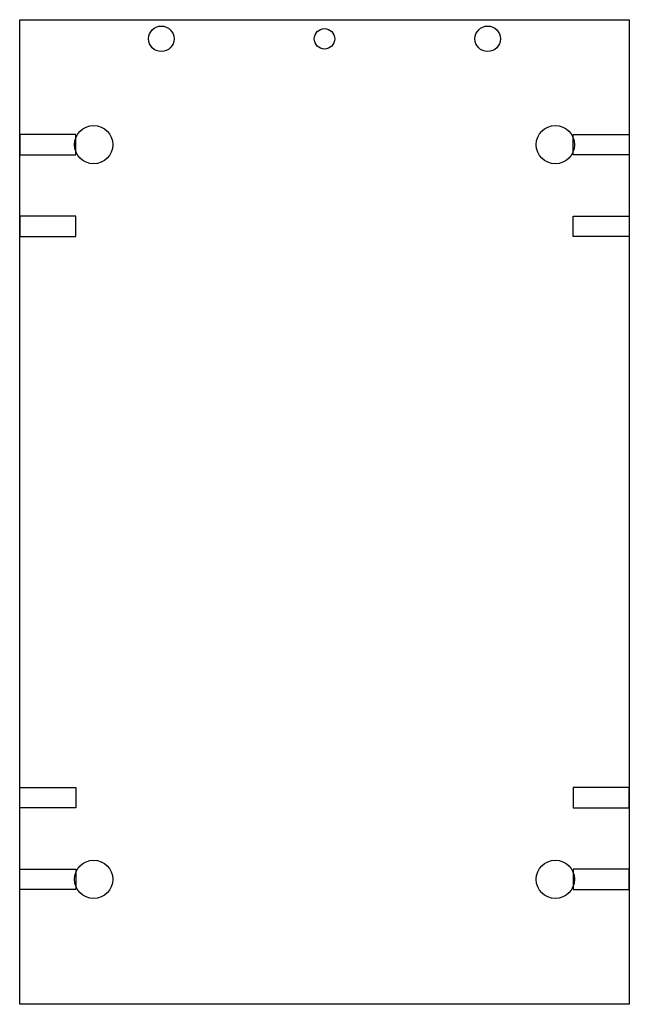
# Model space of a CAD drawing. Header units: inches. Extents: x 0 to 239, y 0 to 386.
import ezdxf

# ---------------------------------------------------------------- set-up
doc = ezdxf.new("R2010")
doc.units = ezdxf.units.IN
doc.header["$MEASUREMENT"] = 0
for name, color, linetype in [('PANEL15.00', 1, 'Continuous'), ('SIDE17.50', 6, 'Continuous'), ('SIDE27.50', 5, 'Continuous'), ('VERTICAL12.00', 251, 'Continuous')]:
    doc.layers.add(name, color=color, linetype=linetype)

msp = doc.modelspace()

# ---------------------------------------------------------------- linework, layer by layer
at = {"layer": 'PANEL15.00'}
msp.add_lwpolyline([(0, 0), (0, 386), (239, 386), (239, 0)], close=True, dxfattribs=at)
at = {"layer": 'SIDE17.50'}
for points in [[(0, 341), (0, 333), (22, 333), (22, 341)], [(0, 309), (0, 301), (22, 301), (22, 309)], [(0, 77), (0, 85), (22, 85), (22, 77)], [(0, 45), (0, 53), (22, 53), (22, 45)]]:
    msp.add_lwpolyline(points, close=True, dxfattribs=at)
at = {"layer": 'SIDE27.50'}
for points in [[(239, 341), (239, 333), (217, 333), (217, 341)], [(239, 309), (239, 301), (217, 301), (217, 309)], [(239, 77), (239, 85), (217, 85), (217, 77)], [(239, 45), (239, 53), (217, 53), (217, 45)]]:
    msp.add_lwpolyline(points, close=True, dxfattribs=at)
at = {"layer": 'VERTICAL12.00'}
for centre, radius in [((55.5, 378.5), 5), ((119.5, 378.5), 4), ((183.5, 378.5), 5), ((29, 337), 7.5), ((210, 337), 7.5), ((29, 49), 7.5), ((210, 49), 7.5)]:
    msp.add_circle(centre, radius, dxfattribs=at)

doc.saveas('drawing.dxf')
